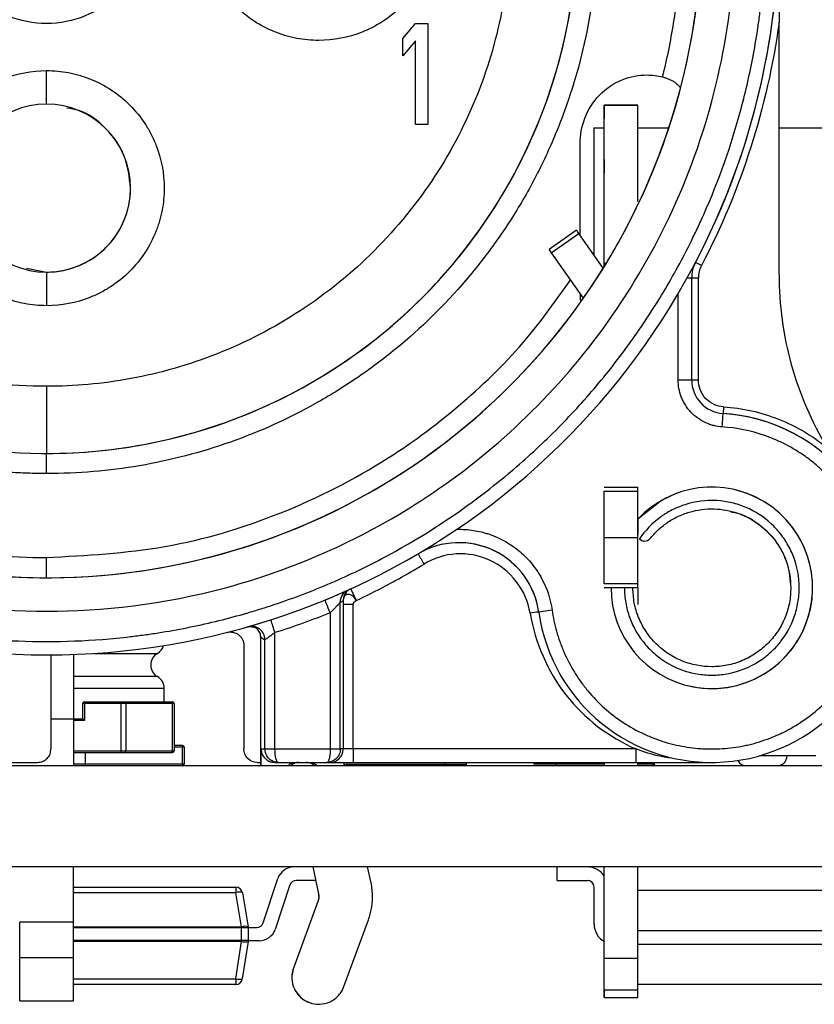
# Model space of a CAD drawing. Header units: millimetres. Extents: x 0 to 138, y -6 to 29.
# Tile 9 of 15: x 58 to 70, y -4 to 11. Entities that reach past the tile are written whole.
import ezdxf

# ---------------------------------------------------------------- set-up
doc = ezdxf.new("R2010")
doc.units = ezdxf.units.MM

msp = doc.modelspace()

# ---------------------------------------------------------------- linework, layer by layer
at = {"color": 7, "linetype": 'Continuous', "lineweight": 25}
for p, q in [((58.386, 11.095), (58.386, 11.095)), ((64.05, 10.827), (64.238, 11.05)), ((64.238, 11.05), (64.425, 11.05)), ((64.425, 11.05), (64.425, 9.55)), ((69.65, 7.315), (69.65, 11.07)), ((64.05, 10.571), (64.05, 10.827)), ((64.238, 10.795), (64.05, 10.571)), ((64.238, 9.55), (64.238, 10.795)), ((67.55, 9.837), (67.05, 9.837)), ((67.05, 7.434), (67.05, 9.833)), ((67.05, 9.833), (67.55, 9.833)), ((67.55, 8.399), (67.55, 9.833)), ((64.425, 9.55), (64.238, 9.55)), ((66.895, 9.5), (66.895, 7.606)), ((66.895, 9.5), (67.05, 9.5)), ((66.895, 9.5), (66.895, 7.606)), ((67.55, 9.5), (67.998, 9.5)), ((69.65, 9.5), (70.85, 9.5)), ((66.69, 7.898), (66.69, 9.265)), ((60, 8.6), (60, 8.6)), ((66.637, 7.974), (66.228, 7.687)), ((66.261, 7.639), (66.671, 7.926)), ((67.034, 7.408), (66.671, 7.926)), ((66.261, 7.639), (66.737, 6.96)), ((67.05, 7.481), (67.079, 7.481)), ((67.079, 7.481), (67.085, 7.491)), ((68.496, 7.449), (68.407, 7.495)), ((58.451, 7.409), (58.75, 7.35)), ((68.282, 7.263), (68.45, 7.263)), ((68.35, 5.744), (68.35, 7.263)), ((68.45, 5.744), (68.45, 7.263)), ((68.15, 5.744), (68.15, 7.032)), ((68.15, 5.744), (68.45, 5.744)), ((68.824, 5.344), (68.818, 5.245)), ((69.281, 5.172), (69.281, 5.172)), ((67.05, 4.15), (67.55, 4.15)), ((67.55, 2.709), (67.55, 4.15)), ((67.05, 2.709), (67.05, 4.091)), ((67.05, 4.091), (67.55, 4.091)), ((67.05, 3.4), (67.55, 3.4)), ((67.55, 2.709), (67.05, 2.709)), ((67.55, 2.65), (67.05, 2.65)), ((69.825, 2.65), (69.825, 2.65)), ((70.15, 2.65), (70.15, 2.65)), ((63.232, 2.606), (63.24, 2.614)), ((63.247, 2.621), (63.247, 2.621)), ((63.121, 0.25), (63.121, 2.432)), ((63.165, 2.406), (63.165, 0.25)), ((63.315, 0.25), (63.315, 2.406)), ((66.273, 2.316), (66.075, 2.289)), ((61.935, 1.925), (61.935, 0)), ((62.149, 0.25), (62.149, 1.982)), ((61.685, 1.792), (61.685, 0.25)), ((61.999, 0.25), (61.999, 1.877)), ((58.815, 1.65), (58.815, 0.25)), ((59.15, 1.657), (59.15, 0)), ((59.461, 1.673), (60.4, 1.673)), ((60.4, 1.327), (59.15, 1.327)), ((59.15, 1.154), (60.5, 1.154)), ((60.5, 0.95), (60.5, 1.154)), ((59.287, 0.925), (59.287, 0.7)), ((60.65, 0.925), (59.287, 0.925)), ((59.312, 0.95), (59.312, 0.675)), ((59.312, 0.95), (59.859, 0.95)), ((59.859, 0.2), (59.859, 0.95)), ((59.912, 0.95), (60.62, 0.95)), ((59.929, 0.925), (59.929, 0.225)), ((60.621, 0.925), (60.621, 0.225)), ((60.65, 0.925), (60.65, 0.225)), ((58.815, 0.7), (59.15, 0.7)), ((59.15, 0.7), (59.287, 0.7)), ((59.312, 0.675), (59.15, 0.675)), ((60.775, 0.3), (60.65, 0.3)), ((60.775, 0), (60.775, 0.3)), ((59.15, 0.225), (60.65, 0.225)), ((59.15, 0.2), (59.859, 0.2)), ((59.325, 0.2), (59.325, 0)), ((59.912, 0.2), (60.618, 0.2)), ((60.8, 0.275), (60.65, 0.275)), ((60.8, 0.275), (60.8, 0.025)), ((61.942, 0), (61.942, 0.25)), ((61.999, 0.25), (62.149, 0.25)), ((62.149, 0.25), (62.971, 0.25)), ((67.523, 0.25), (63.165, 0.25)), ((70.2, 0.15), (69.364, 0.15)), ((138, 0), (-0.05, 0)), ((57.749, 0.05), (58.615, 0.05)), ((60.8, 0.025), (59.146, 0.025)), ((61.885, 0.05), (61.935, 0.05)), ((62.146, 0.05), (62.965, 0.05)), ((63.178, 0), (63.178, 0.05)), ((63.185, 0), (63.185, 0.05)), ((63.2, 0.025), (65, 0.025)), ((63.206, 0), (63.204, 0.008)), ((63.225, 0.025), (63.225, 0)), ((63.315, 0.05), (67.523, 0.05)), ((64.675, 0.05), (64.675, 0)), ((65, 0.025), (65, 0.05)), ((66, 0.05), (66, 0.025)), ((67.05, 0.025), (66, 0.025)), ((66.325, 0.05), (66.325, 0)), ((67.05, 0.05), (67.05, 0)), ((67.55, 0), (67.55, 0.05)), ((67.8, 0.025), (67.55, 0.025)), ((67.775, 0), (67.775, 0.025)), ((68.019, 0.128), (68.019, 0.128)), ((138, -1.506), (-0.05, -1.506)), ((59.15, -2.327), (59.15, -1.506)), ((62.71, -1.506), (62.796, -1.908)), ((63.578, -1.741), (63.528, -1.506)), ((66.348, -1.706), (66.348, -1.506)), ((67.05, -3.335), (67.05, -1.506)), ((67.55, -3.335), (67.55, -1.506)), ((61.973, -2.338), (62.193, -1.677)), ((62.752, -1.706), (62.466, -1.706)), ((66.348, -1.706), (66.798, -1.706)), ((59.15, -1.806), (61.565, -1.806)), ((61.565, -1.89), (59.15, -1.89)), ((61.565, -1.806), (61.565, -1.89)), ((61.65, -2.398), (61.565, -1.89)), ((61.664, -1.89), (61.749, -2.398)), ((62.371, -1.774), (62.151, -2.435)), ((66.898, -2.356), (66.898, -1.806)), ((71.085, -1.856), (67.55, -1.856)), ((62.788, -2.019), (62.424, -3.013)), ((59.15, -2.327), (58.35, -2.327)), ((63.176, -3.287), (63.539, -2.293)), ((59.15, -2.398), (61.65, -2.398)), ((61.75, -2.414), (59.15, -2.414)), ((61.65, -2.614), (61.65, -2.398)), ((61.75, -2.414), (61.75, -2.406)), ((61.75, -2.406), (61.878, -2.406)), ((61.75, -2.414), (61.75, -2.606)), ((71.298, -2.456), (67.55, -2.456)), ((58.35, -3.5), (58.35, -2.632)), ((59.15, -2.598), (61.75, -2.598)), ((61.65, -2.614), (59.15, -2.614)), ((61.564, -3.171), (61.65, -2.614)), ((61.749, -2.614), (61.663, -3.171)), ((61.914, -2.606), (61.75, -2.606)), ((67.55, -2.656), (71.298, -2.656)), ((58.35, -2.852), (59.15, -2.852)), ((59.15, -3.5), (59.15, -2.852)), ((67.05, -2.865), (67.55, -2.865)), ((59.15, -3.171), (61.564, -3.171)), ((61.564, -3.171), (61.564, -3.256)), ((61.564, -3.256), (59.15, -3.256)), ((67.05, -3.335), (67.55, -3.335)), ((70.842, -3.256), (67.55, -3.256)), ((58.35, -3.5), (59.15, -3.5)), ((67.05, -3.45), (67.55, -3.45)), ((62.703, -3.538), (62.703, -3.538))]:
    msp.add_line(p, q, dxfattribs=at)
at = {"color": 7, "linetype": 'Continuous', "lineweight": 25, "flags": 128}
for points in [[(58.75, 9.85), (58.75, 9.86), (58.75, 9.888), (58.75, 9.934), (58.75, 9.996), (58.75, 10.072), (58.75, 10.159), (58.75, 10.252), (58.75, 10.35)], [(67.05, 9.833), (67.05, 9.837), (67.05, 9.831), (67.05, 9.816), (67.05, 9.791), (67.05, 9.76), (67.05, 9.722), (67.05, 9.681), (67.05, 9.637)], [(67.05, 9.026), (67.05, 8.992), (67.05, 8.958), (67.05, 8.927), (67.05, 8.899), (67.05, 8.874), (67.05, 8.854), (67.05, 8.839), (67.05, 8.83)], [(58.75, 7.35), (58.75, 7.34), (58.75, 7.312), (58.75, 7.266), (58.75, 7.204), (58.75, 7.128), (58.75, 7.041), (58.75, 6.948), (58.75, 6.85)], [(58.75, 5.65), (58.75, 5.455), (58.75, 5.267), (58.75, 5.094), (58.75, 4.943), (58.75, 4.819), (58.75, 4.726), (58.75, 4.669), (58.75, 4.65)], [(68.805, 5.045), (68.807, 5.084), (68.81, 5.121), (68.812, 5.156), (68.814, 5.186), (68.816, 5.211), (68.817, 5.229), (68.817, 5.241), (68.818, 5.245)], [(58.75, 4.35), (58.75, 4.408), (58.75, 4.465), (58.75, 4.517), (58.75, 4.562), (58.75, 4.599), (58.75, 4.627), (58.75, 4.644), (58.75, 4.65)], [(68.129, 4.057), (67.9, 3.949), (67.55, 3.67)], [(58.75, 2.8), (58.75, 2.806), (58.75, 2.823), (58.75, 2.851), (58.75, 2.888), (58.75, 2.933), (58.75, 2.985), (58.75, 3.041), (58.75, 3.1)], [(62.971, 2.279), (62.971, 1.143), (62.971, 0.25)], [(61.942, 0.25), (61.974, 0.25), (61.999, 0.25)], [(63.165, 0.25), (63.14, 0.25), (63.121, 0.25)], [(63.315, 0.25), (63.315, 0.211), (63.315, 0.173), (63.315, 0.139), (63.315, 0.109), (63.315, 0.084), (63.315, 0.065), (63.315, 0.054), (63.315, 0.05)], [(67.523, 0.05), (67.523, 0.054), (67.523, 0.065), (67.523, 0.084), (67.523, 0.109), (67.523, 0.139), (67.523, 0.173), (67.523, 0.211), (67.523, 0.25)], [(67.05, -3.335), (67.05, -3.382), (67.05, -3.419), (67.05, -3.442), (67.05, -3.45), (67.05, -3.442), (67.05, -3.419), (67.05, -3.382), (67.05, -3.335)]]:
    msp.add_lwpolyline(points, dxfattribs=at)
at = {"color": 7, "linetype": 'Continuous', "lineweight": 25}
for centre, radius, start, end in [((58.75, 12.55), 10.9, 120, 60), ((58.75, 12.55), 9.75, 120, 60), ((58.75, 12.55), 9.75, 120, 324.6335), ((58.75, 12.55), 9.75, 345.3431, 60), ((58.75, 12.55), 7.9, 140.4477, 78.5311), ((58.75, 12.55), 10.9, 332.3705, 0), ((58.75, 8.6), 1.25, 0, 270), ((58.75, 8.6), 1.25, 270, 0), ((58.75, 12.55), 9.75, 329.0226, 331.8582), ((68.85, 7.263), 0.5, 152.3705, 180), ((68.85, 7.263), 0.5, 152.3705, 180), ((68.85, 5.744), 0.5, 180, 266.3009), ((68.85, 5.744), 0.5, 180, 266.3009), ((68.65, 2.65), 2.6, 187.9908, 86.3009), ((68.65, 2.65), 2.6, 37.8636, 86.3009), ((68.65, 2.65), 1.5, 180, 137.1666), ((68.65, 2.65), 1.5, 255.9638, 75.9638), ((64.887, 2.122), 1.2, 7.9908, 120.4763), ((66.732, 4.497), 2.796, 208.665, 212.2874), ((63.104, 2.372), 0.212, 56.4195, 64.4575), ((66.182, 1.062), 1.231, 94.9662, 101.0155), ((61.799, 1.877), 0.2, 359.9973, 105.9392), ((47.109, -2.75), 15.767, 17.4634, 18.1944), ((60.3, 1.846), 0.2, 300, 343.6451), ((60.5, 1.5), 0.2, 120, 240), ((60.3, 1.154), 0.2, 0, 60), ((59.312, 0.925), 0.025, 90, 180), ((59.907, 0.928), 0.0223, 351.9505, 78.5783), ((60.599, 0.928), 0.0223, 351.9505, 78.5783), ((60.625, 0.925), 0.025, 0, 90), ((60.775, 0.275), 0.025, 0, 90), ((59.907, 0.222), 0.0223, 281.4217, 8.0495), ((60.599, 0.222), 0.0223, 281.4217, 8.0495), ((60.625, 0.225), 0.025, 270, 360), ((62.965, 0.25), 0.2, 270.0073, 0.0044), ((69.62, 0.15), 0.15, 270, 0), ((60.775, 0.025), 0.025, 270, 360), ((63.225, 0.025), 0.025, 209.3308, 270), ((63.225, 0.025), 0.025, 209.634, 270), ((64.975, 0.025), 0.025, 270, 0), ((67.775, 0.025), 0.025, 270, 360), ((69.17, 0.15), 0.15, 208.2119, 270), ((62.43, -1.756), 0.25, 90, 161.5651), ((62.43, -1.756), 0.25, 90, 161.5651), ((66.798, -1.806), 0.3, 32.715, 90), ((66.798, -1.806), 0.3, 32.715, 90), ((62.466, -1.806), 0.1, 90, 161.5651), ((66.798, -1.806), 0.1, 0, 90), ((61.565, -1.906), 0.1, 9.4623, 90), ((61.565, -1.906), 0.1, 9.4623, 90), ((61.615, -2.044), 0.163, 72.3317, 107.6683), ((61.878, -2.306), 0.1, 270, 341.5651), ((61.878, -2.306), 0.1, 270, 341.5651), ((61.699, -2.553), 0.163, 72.3317, 107.6683), ((61.65, -2.414), 0.1, 360, 9.4623), ((61.65, -2.414), 0.1, 360, 9.4623), ((61.914, -2.356), 0.25, 270, 341.5651), ((67.198, -2.356), 0.3, 180, 240.5302), ((61.7, -2.447), 0.174, 253.5119, 286.4881), ((61.65, -2.598), 0.1, 351.2538, 360), ((61.65, -2.598), 0.1, 351.2538, 360), ((61.614, -3.004), 0.174, 253.5119, 286.4881), ((61.564, -3.156), 0.1, 270, 351.2538)]:
    msp.add_arc(centre, radius, start, end, dxfattribs=at)
for points, knots in [([(53.4, 21.816), (53.159, 21.677), (52.806, 21.455), (52.411, 21.172), (52.217, 21.025), (52.135, 20.96), (52.08, 20.917), (52.054, 20.896), (51.8, 20.691), (51.474, 20.405), (51.115, 20.049), (50.965, 19.891), (50.866, 19.785), (50.819, 19.733), (50.57, 19.455), (50.287, 19.11), (50.026, 18.748), (49.857, 18.503), (49.776, 18.38), (49.373, 17.74), (49.096, 17.204), (48.749, 16.365), (48.593, 15.94), (48.465, 15.506), (48.386, 15.215), (48.349, 15.066), (48.25, 14.63), (48.169, 14.191), (48.107, 13.674), (48.088, 13.451), (48.076, 13.303), (48.071, 13.226), (48.051, 12.864), (48.044, 12.43), (48.067, 11.924), (48.086, 11.672), (48.096, 11.563), (48.102, 11.491), (48.106, 11.454), (48.169, 10.865), (48.27, 10.319), (48.487, 9.512), (48.61, 9.114), (48.781, 8.658), (48.873, 8.433), (48.914, 8.337), (48.942, 8.273), (48.955, 8.242), (49.088, 7.944), (49.28, 7.555), (49.531, 7.116), (49.644, 6.93), (49.721, 6.807), (49.759, 6.748), (49.964, 6.436), (50.223, 6.073), (50.506, 5.728), (50.699, 5.501), (50.796, 5.391), (51.31, 4.836), (51.756, 4.429), (52.476, 3.877), (52.847, 3.617), (53.233, 3.381), (53.494, 3.229), (53.628, 3.154), (54.024, 2.946), (54.427, 2.754), (54.91, 2.561), (55.12, 2.484), (55.26, 2.435), (55.333, 2.41), (55.677, 2.297), (56.095, 2.178), (56.589, 2.069), (56.838, 2.022), (56.945, 2.003), (57.017, 1.991), (57.054, 1.985), (57.639, 1.893), (58.193, 1.85), (59.028, 1.85), (59.445, 1.866), (59.929, 1.914), (60.17, 1.944), (60.274, 1.959), (60.343, 1.969), (60.376, 1.974), (60.698, 2.025), (61.124, 2.109), (61.613, 2.238), (61.821, 2.3), (61.96, 2.343), (62.027, 2.364), (62.381, 2.481), (62.799, 2.638), (63.206, 2.821), (63.475, 2.949), (63.606, 3.014), (64.275, 3.367), (64.784, 3.693), (65.504, 4.245), (65.851, 4.536), (66.179, 4.848), (66.393, 5.06), (66.5, 5.171), (66.804, 5.499), (67.093, 5.839), (67.405, 6.255), (67.533, 6.438), (67.617, 6.561), (67.66, 6.625), (67.859, 6.928), (68.082, 7.301), (68.315, 7.75), (68.425, 7.978), (68.47, 8.077), (68.5, 8.143), (68.516, 8.178), (68.756, 8.718), (68.941, 9.243), (69.157, 10.05), (69.25, 10.456), (69.329, 10.936), (69.362, 11.177), (69.374, 11.281), (69.383, 11.35), (69.386, 11.383), (69.421, 11.707), (69.449, 12.141), (69.451, 12.647), (69.446, 12.864), (69.44, 13.009), (69.437, 13.079), (69.416, 13.451), (69.372, 13.896), (69.301, 14.336), (69.247, 14.629), (69.218, 14.773), (69.05, 15.51), (68.867, 16.086), (68.52, 16.924), (68.329, 17.335), (68.113, 17.732), (67.963, 17.994), (67.884, 18.126), (67.645, 18.504), (67.392, 18.872), (67.07, 19.281), (66.927, 19.452), (66.83, 19.565), (66.779, 19.623), (66.538, 19.893), (66.236, 20.205), (65.862, 20.547), (65.67, 20.712), (65.586, 20.781), (65.53, 20.828), (65.501, 20.851), (65.041, 21.223), (64.583, 21.538), (64.1, 21.816)], [0, 0, 0, 0, 0.015625, 0.023437, 0.027344, 0.029297, 0.029297, 0.03125, 0.03125, 0.046875, 0.054687, 0.058594, 0.058594, 0.0625, 0.0625, 0.078125, 0.085937, 0.085937, 0.09375, 0.09375, 0.125, 0.125, 0.140625, 0.148437, 0.148437, 0.15625, 0.15625, 0.171875, 0.179687, 0.183594, 0.183594, 0.1875, 0.1875, 0.203125, 0.210937, 0.214844, 0.216797, 0.216797, 0.21875, 0.21875, 0.25, 0.25, 0.265625, 0.273437, 0.277344, 0.279297, 0.279297, 0.28125, 0.28125, 0.296875, 0.304687, 0.308594, 0.308594, 0.3125, 0.3125, 0.328125, 0.335937, 0.335937, 0.34375, 0.34375, 0.375, 0.375, 0.390625, 0.398437, 0.398437, 0.40625, 0.40625, 0.421875, 0.429687, 0.433594, 0.433594, 0.4375, 0.4375, 0.453125, 0.460937, 0.464844, 0.466797, 0.466797, 0.46875, 0.46875, 0.5, 0.5, 0.515625, 0.523437, 0.527344, 0.529297, 0.529297, 0.53125, 0.53125, 0.546875, 0.554687, 0.558594, 0.558594, 0.5625, 0.5625, 0.578125, 0.585937, 0.585937, 0.59375, 0.59375, 0.625, 0.625, 0.640625, 0.648437, 0.648437, 0.65625, 0.65625, 0.671875, 0.679687, 0.683594, 0.683594, 0.6875, 0.6875, 0.703125, 0.710937, 0.714844, 0.716797, 0.716797, 0.71875, 0.71875, 0.75, 0.75, 0.765625, 0.773437, 0.777344, 0.779297, 0.779297, 0.78125, 0.78125, 0.796875, 0.804687, 0.808594, 0.808594, 0.8125, 0.8125, 0.828125, 0.835937, 0.835937, 0.84375, 0.84375, 0.875, 0.875, 0.890625, 0.898437, 0.898437, 0.90625, 0.90625, 0.921875, 0.929687, 0.933594, 0.933594, 0.9375, 0.9375, 0.953125, 0.960937, 0.964844, 0.966797, 0.966797, 0.96875, 0.96875, 1, 1, 1, 1]), ([(53.625, 21.427), (52.91, 21.014), (52.176, 20.476), (51.135, 19.429), (50.798, 19.04), (50.168, 18.18), (49.875, 17.709), (49.356, 16.691), (49.131, 16.143), (48.775, 14.986), (48.644, 14.377), (48.496, 13.121), (48.48, 12.475), (48.571, 11.18), (48.68, 10.53), (49.019, 9.264), (49.25, 8.647), (49.818, 7.48), (50.156, 6.928), (50.912, 5.915), (51.33, 5.453), (52.217, 4.629), (52.685, 4.267), (53.643, 3.644), (54.133, 3.383), (55.108, 2.954), (55.594, 2.785), (57.02, 2.399), (57.925, 2.3), (59.575, 2.3), (60.48, 2.399), (61.906, 2.785), (62.392, 2.954), (63.367, 3.383), (63.857, 3.644), (64.815, 4.267), (65.283, 4.629), (66.17, 5.453), (66.588, 5.915), (67.344, 6.928), (67.682, 7.48), (68.25, 8.647), (68.481, 9.264), (68.82, 10.53), (68.929, 11.18), (69.02, 12.475), (69.004, 13.121), (68.856, 14.377), (68.725, 14.986), (68.369, 16.143), (68.144, 16.691), (67.625, 17.709), (67.332, 18.18), (66.702, 19.04), (66.365, 19.429), (65.324, 20.476), (64.59, 21.014), (63.875, 21.427)], [0, 0, 0, 0, 0.0625, 0.0625, 0.09375, 0.09375, 0.125, 0.125, 0.15625, 0.15625, 0.1875, 0.1875, 0.21875, 0.21875, 0.25, 0.25, 0.28125, 0.28125, 0.3125, 0.3125, 0.34375, 0.34375, 0.375, 0.375, 0.40625, 0.40625, 0.4375, 0.4375, 0.5, 0.5, 0.5625, 0.5625, 0.59375, 0.59375, 0.625, 0.625, 0.65625, 0.65625, 0.6875, 0.6875, 0.71875, 0.71875, 0.75, 0.75, 0.78125, 0.78125, 0.8125, 0.8125, 0.84375, 0.84375, 0.875, 0.875, 0.90625, 0.90625, 0.9375, 0.9375, 1, 1, 1, 1]), ([(55.589, 21.456), (55.084, 21.276), (54.477, 21.001), (53.902, 20.663), (53.731, 20.557), (53.676, 20.522), (53.558, 20.446), (53.265, 20.252), (52.761, 19.876), (52.344, 19.503), (52.043, 19.209), (51.946, 19.11), (51.75, 18.9), (51.274, 18.367), (50.862, 17.786), (50.431, 17.042), (50.301, 16.792), (50.062, 16.28), (49.901, 15.889), (49.767, 15.487), (49.683, 15.216), (49.644, 15.079), (49.54, 14.684), (49.425, 14.153), (49.339, 13.479), (49.313, 13.071), (49.305, 12.866), (49.303, 12.802), (49.3, 12.67), (49.295, 12.077), (49.345, 11.488), (49.478, 10.707), (49.536, 10.432), (49.675, 9.898), (49.797, 9.502), (49.945, 9.115), (50.049, 8.859), (50.104, 8.734), (50.282, 8.345), (50.543, 7.839), (50.848, 7.359), (51.175, 6.893), (51.35, 6.666), (51.901, 6.013), (52.306, 5.614), (53.187, 4.89), (53.639, 4.582), (54.36, 4.177), (54.607, 4.052), (54.924, 3.909), (54.983, 3.883), (55.104, 3.831), (55.287, 3.756), (55.717, 3.593), (56.22, 3.438), (56.668, 3.331), (56.862, 3.29), (56.992, 3.265), (57.061, 3.252), (57.665, 3.147), (58.205, 3.1), (58.75, 3.1)], [0, 0, 0, 0, 0.0625, 0.078125, 0.078125, 0.085938, 0.085938, 0.09375, 0.125, 0.15625, 0.15625, 0.171875, 0.171875, 0.1875, 0.25, 0.25, 0.28125, 0.28125, 0.3125, 0.328125, 0.328125, 0.34375, 0.34375, 0.375, 0.40625, 0.421875, 0.421875, 0.429688, 0.429688, 0.4375, 0.5, 0.5, 0.53125, 0.53125, 0.5625, 0.578125, 0.578125, 0.59375, 0.59375, 0.625, 0.65625, 0.65625, 0.6875, 0.6875, 0.75, 0.75, 0.8125, 0.8125, 0.84375, 0.84375, 0.851563, 0.851563, 0.859375, 0.875, 0.90625, 0.921875, 0.929688, 0.929688, 0.9375, 0.9375, 1, 1, 1, 1]), ([(67.917, 10.256), (67.984, 10.522), (68.066, 10.923), (68.131, 11.395), (68.156, 11.633), (68.165, 11.735), (68.171, 11.803), (68.173, 11.836), (68.196, 12.159), (68.208, 12.589), (68.186, 13.091), (68.17, 13.306), (68.157, 13.45), (68.151, 13.519), (68.109, 13.89), (68.039, 14.33), (67.938, 14.765), (67.864, 15.053), (67.824, 15.194), (67.599, 15.921), (67.365, 16.48), (66.934, 17.284), (66.7, 17.674), (66.395, 18.108), (66.258, 18.29), (66.164, 18.41), (66.116, 18.47), (65.88, 18.759), (65.582, 19.091), (65.207, 19.453), (65.013, 19.627), (64.929, 19.7), (64.872, 19.749), (64.842, 19.774), (64.594, 19.982), (64.251, 20.243), (63.832, 20.52), (63.617, 20.651), (63.524, 20.705), (63.462, 20.742), (63.429, 20.76), (62.923, 21.046), (62.427, 21.273), (61.911, 21.456)], [0, 0, 0, 0, 0.0625, 0.09375, 0.109375, 0.117187, 0.117187, 0.125, 0.125, 0.1875, 0.21875, 0.234375, 0.234375, 0.25, 0.25, 0.3125, 0.34375, 0.34375, 0.375, 0.375, 0.5, 0.5, 0.5625, 0.59375, 0.609375, 0.609375, 0.625, 0.625, 0.6875, 0.71875, 0.734375, 0.742187, 0.742187, 0.75, 0.75, 0.8125, 0.84375, 0.859375, 0.867187, 0.867187, 0.875, 0.875, 1, 1, 1, 1]), ([(61.609, 20.235), (62.048, 20.072), (62.678, 19.775), (63.362, 19.338), (63.644, 19.131), (63.829, 18.988), (63.927, 18.91), (64.398, 18.516), (64.742, 18.171), (65.365, 17.42), (65.647, 17.012), (66.13, 16.16), (66.381, 15.606), (66.569, 15.023), (66.64, 14.787), (66.673, 14.667), (66.759, 14.327), (66.901, 13.644), (66.954, 12.951), (66.948, 12.252), (66.936, 12.017), (66.893, 11.554), (66.799, 10.864), (66.618, 10.192), (66.418, 9.642), (66.373, 9.525), (66.279, 9.298), (66.131, 8.962), (65.849, 8.422), (65.585, 8.012), (65.301, 7.612), (65.149, 7.417), (64.671, 6.856), (64.149, 6.344), (63.561, 5.905), (63.256, 5.698), (63.152, 5.631), (62.953, 5.508), (62.451, 5.213), (61.924, 4.974), (61.048, 4.665), (60.592, 4.546), (59.677, 4.389), (59.216, 4.35), (58.75, 4.35)], [0, 0, 0, 0, 0.0625, 0.09375, 0.109375, 0.109375, 0.125, 0.125, 0.1875, 0.1875, 0.25, 0.25, 0.3125, 0.328125, 0.328125, 0.34375, 0.34375, 0.375, 0.4375, 0.4375, 0.46875, 0.46875, 0.5, 0.5625, 0.5625, 0.578125, 0.578125, 0.59375, 0.625, 0.65625, 0.65625, 0.6875, 0.6875, 0.75, 0.78125, 0.78125, 0.796875, 0.796875, 0.8125, 0.875, 0.875, 0.9375, 0.9375, 1, 1, 1, 1]), ([(58.75, 19.45), (59.157, 19.45), (59.578, 19.414), (60.433, 19.256), (60.865, 19.134), (61.715, 18.797), (62.131, 18.583), (62.92, 18.067), (63.292, 17.766), (63.966, 17.092), (64.267, 16.72), (64.783, 15.931), (64.997, 15.515), (65.334, 14.665), (65.456, 14.233), (65.614, 13.378), (65.65, 12.957), (65.65, 12.143), (65.614, 11.722), (65.456, 10.867), (65.334, 10.435), (64.997, 9.585), (64.783, 9.169), (64.267, 8.38), (63.966, 8.008), (63.292, 7.334), (62.92, 7.033), (62.131, 6.517), (61.715, 6.303), (60.865, 5.966), (60.433, 5.844), (59.578, 5.686), (59.157, 5.65), (58.75, 5.65)], [0, 0, 0, 0, 0.0625, 0.0625, 0.125, 0.125, 0.1875, 0.1875, 0.25, 0.25, 0.3125, 0.3125, 0.375, 0.375, 0.4375, 0.4375, 0.5, 0.5, 0.5625, 0.5625, 0.625, 0.625, 0.6875, 0.6875, 0.75, 0.75, 0.8125, 0.8125, 0.875, 0.875, 0.9375, 0.9375, 1, 1, 1, 1]), ([(58.75, 4.35), (58.656, 4.35), (58.561, 4.352), (58.419, 4.357), (58.373, 4.359), (58.274, 4.364), (58.025, 4.379), (57.384, 4.447), (56.806, 4.573), (56.047, 4.798), (55.671, 4.94), (54.951, 5.272), (54.432, 5.558), (53.866, 5.957), (53.632, 6.142), (53.478, 6.269), (53.406, 6.33), (53.051, 6.642), (52.522, 7.176), (52.071, 7.778), (51.659, 8.415), (51.476, 8.745), (51.159, 9.424), (50.991, 9.862), (50.859, 10.317), (50.81, 10.5), (50.785, 10.599), (50.717, 10.889), (50.603, 11.473), (50.554, 12.062), (50.546, 12.854), (50.571, 13.256), (50.676, 14.041), (50.798, 14.62), (51.013, 15.279), (51.121, 15.558), (51.178, 15.697), (51.195, 15.739), (51.233, 15.826), (51.555, 16.562), (51.979, 17.237), (52.467, 17.819)], [0, 0, 0, 0, 0.015625, 0.015625, 0.023437, 0.023437, 0.03125, 0.0625, 0.125, 0.125, 0.1875, 0.1875, 0.25, 0.28125, 0.296875, 0.296875, 0.3125, 0.3125, 0.375, 0.4375, 0.4375, 0.5, 0.5, 0.5625, 0.578125, 0.578125, 0.59375, 0.59375, 0.625, 0.6875, 0.6875, 0.75, 0.75, 0.8125, 0.84375, 0.859375, 0.859375, 0.867187, 0.867187, 0.875, 1, 1, 1, 1]), ([(58.75, 5.65), (58.219, 5.65), (57.645, 5.711), (56.454, 6.014), (55.838, 6.257), (54.647, 6.959), (54.075, 7.421), (53.085, 8.541), (52.669, 9.2), (52.081, 10.619), (51.909, 11.379), (51.817, 12.871), (51.896, 13.602), (52.241, 14.941), (52.505, 15.548), (53.133, 16.604), (53.495, 17.053), (53.871, 17.429)], [0, 0, 0, 0, 0.125, 0.125, 0.25, 0.25, 0.375, 0.375, 0.5, 0.5, 0.625, 0.625, 0.75, 0.75, 0.875, 0.875, 1, 1, 1, 1]), ([(60.25, 12.55), (60.25, 12.354), (60.211, 12.157), (60.061, 11.795), (59.95, 11.628), (59.672, 11.35), (59.505, 11.239), (59.143, 11.089), (58.946, 11.05), (58.554, 11.05), (58.357, 11.089), (57.995, 11.239), (57.828, 11.35), (57.551, 11.628), (57.439, 11.795), (57.289, 12.157), (57.25, 12.354), (57.25, 12.55)], [0, 0, 0, 0, 0.125, 0.125, 0.25, 0.25, 0.375, 0.375, 0.5, 0.5, 0.625, 0.625, 0.75, 0.75, 0.875, 0.875, 1, 1, 1, 1]), ([(58.75, 4.65), (59.784, 4.65), (60.818, 4.856), (62.729, 5.647), (63.605, 6.233), (65.067, 7.695), (65.653, 8.571), (66.444, 10.482), (66.65, 11.516), (66.65, 12.55)], [0, 0, 0, 0, 0.25, 0.25, 0.5, 0.5, 0.75, 0.75, 1, 1, 1, 1]), ([(64.55, 12.55), (64.55, 12.439), (64.535, 12.275), (64.49, 12.089), (64.465, 12.01), (64.447, 11.958), (64.438, 11.934), (64.338, 11.681), (64.208, 11.483), (63.952, 11.227), (63.814, 11.115), (63.635, 11.01), (63.555, 10.971), (63.5, 10.946), (63.47, 10.933), (63.238, 10.841), (63.022, 10.8), (62.689, 10.8), (62.525, 10.815), (62.339, 10.86), (62.26, 10.885), (62.208, 10.903), (62.184, 10.912), (61.931, 11.012), (61.733, 11.142), (61.477, 11.398), (61.365, 11.536), (61.26, 11.715), (61.221, 11.795), (61.196, 11.85), (61.183, 11.88), (61.091, 12.113), (61.05, 12.327), (61.05, 12.55)], [0, 0, 0, 0, 0.0625, 0.09375, 0.109375, 0.109375, 0.125, 0.125, 0.25, 0.25, 0.3125, 0.34375, 0.359375, 0.359375, 0.375, 0.375, 0.5, 0.5, 0.5625, 0.59375, 0.609375, 0.609375, 0.625, 0.625, 0.75, 0.75, 0.8125, 0.84375, 0.859375, 0.859375, 0.875, 0.875, 1, 1, 1, 1]), ([(69.65, 12.55), (69.65, 12.41), (69.65, 12.173), (69.65, 11.795), (69.65, 11.441), (69.65, 11.185), (69.65, 11.07)], [0, 0, 0, 0, 0.2834054, 0.4828411, 0.7672215, 1, 1, 1, 1]), ([(69.65, 11.07), (69.564, 10.437), (69.424, 9.817), (69.036, 8.601), (68.792, 8.014), (68.496, 7.449)], [0, 0, 0, 0, 0.5, 0.5, 1, 1, 1, 1]), ([(58.75, 6.85), (58.639, 6.85), (58.475, 6.865), (58.289, 6.91), (58.21, 6.935), (58.158, 6.953), (58.134, 6.962), (57.881, 7.062), (57.683, 7.192), (57.427, 7.448), (57.315, 7.586), (57.21, 7.765), (57.171, 7.845), (57.146, 7.9), (57.133, 7.93), (57.041, 8.162), (57, 8.378), (57, 8.711), (57.015, 8.875), (57.06, 9.061), (57.085, 9.14), (57.103, 9.192), (57.112, 9.216), (57.212, 9.469), (57.342, 9.667), (57.598, 9.923), (57.736, 10.035), (57.915, 10.14), (57.995, 10.179), (58.05, 10.204), (58.08, 10.217), (58.313, 10.309), (58.527, 10.35), (58.75, 10.35)], [0, 0, 0, 0, 0.0625, 0.09375, 0.109375, 0.109375, 0.125, 0.125, 0.25, 0.25, 0.3125, 0.34375, 0.359375, 0.359375, 0.375, 0.375, 0.5, 0.5, 0.5625, 0.59375, 0.609375, 0.609375, 0.625, 0.625, 0.75, 0.75, 0.8125, 0.84375, 0.859375, 0.859375, 0.875, 0.875, 1, 1, 1, 1]), ([(58.75, 10.35), (58.861, 10.35), (59.025, 10.335), (59.211, 10.29), (59.29, 10.265), (59.342, 10.247), (59.366, 10.238), (59.619, 10.138), (59.817, 10.008), (60.073, 9.752), (60.185, 9.614), (60.29, 9.435), (60.329, 9.355), (60.354, 9.3), (60.367, 9.27), (60.459, 9.038), (60.5, 8.822), (60.5, 8.489), (60.485, 8.325), (60.44, 8.139), (60.415, 8.06), (60.397, 8.008), (60.388, 7.984), (60.288, 7.731), (60.158, 7.533), (59.902, 7.277), (59.764, 7.165), (59.585, 7.06), (59.505, 7.021), (59.45, 6.996), (59.42, 6.983), (59.187, 6.891), (58.973, 6.85), (58.75, 6.85)], [0, 0, 0, 0, 0.0625, 0.09375, 0.109375, 0.109375, 0.125, 0.125, 0.25, 0.25, 0.3125, 0.34375, 0.359375, 0.359375, 0.375, 0.375, 0.5, 0.5, 0.5625, 0.59375, 0.609375, 0.609375, 0.625, 0.625, 0.75, 0.75, 0.8125, 0.84375, 0.859375, 0.859375, 0.875, 0.875, 1, 1, 1, 1]), ([(66.69, 9.265), (66.69, 9.386), (66.712, 9.516), (66.808, 9.767), (66.884, 9.887), (67.077, 10.086), (67.195, 10.164), (67.439, 10.263), (67.565, 10.285), (67.683, 10.285)], [0, 0, 0, 0, 0.25, 0.25, 0.5, 0.5, 0.75, 0.75, 1, 1, 1, 1]), ([(67.917, 10.256), (67.933, 10.252), (67.965, 10.243), (68.012, 10.224), (68.058, 10.202), (68.109, 10.17), (68.134, 10.148), (68.15, 10.135)], [0, 0, 0, 0, 0.1518974, 0.3181379, 0.4984792, 0.6892525, 1, 1, 1, 1]), ([(68.183, 10.083), (68.183, 10.087), (68.183, 10.095), (68.172, 10.113), (68.157, 10.128), (68.15, 10.135)], [0, 0, 0, 0, 0.332658, 0.662223, 1, 1, 1, 1]), ([(60, 8.6), (59.981, 8.764), (59.944, 9.093), (59.653, 9.499), (59.332, 9.748), (59.11, 9.781), (59.049, 9.791)], [0, 0, 0, 0, 0.29626, 0.592519, 0.888779, 1, 1, 1, 1]), ([(58.75, 7.35), (58.789, 7.351), (58.868, 7.353), (58.985, 7.37), (59.099, 7.398), (59.254, 7.451), (59.441, 7.547), (59.64, 7.71), (59.802, 7.909), (59.905, 8.108), (59.964, 8.288), (59.995, 8.443), (59.998, 8.548), (60, 8.6)], [0, 0, 0, 0, 0.06032, 0.120094, 0.179862, 0.240164, 0.370116, 0.500033, 0.629965, 0.759903, 0.840203, 0.919806, 1, 1, 1, 1]), ([(66.671, 7.926), (66.664, 7.936), (66.649, 7.957), (66.639, 7.972), (66.639, 7.972), (66.639, 7.972)], [0, 0, 0, 0, 0.374924, 0.749849, 1, 1, 1, 1]), ([(66.261, 7.639), (66.256, 7.646), (66.247, 7.661), (66.236, 7.675), (66.228, 7.687), (66.227, 7.689), (66.235, 7.677), (66.252, 7.652), (66.278, 7.616), (66.309, 7.572), (66.331, 7.54), (66.343, 7.523)], [0, 0, 0, 0, 0.082631, 0.164983, 0.250235, 0.372326, 0.500114, 0.622204, 0.749984, 0.873572, 1, 1, 1, 1]), ([(67.05, 7.434), (67.057, 7.445), (67.07, 7.467), (67.076, 7.477), (67.079, 7.481)], [0, 0, 0, 0, 0.518656, 1, 1, 1, 1]), ([(58.75, 3.1), (59.341, 3.132), (60.53, 3.196), (62.255, 3.717), (63.743, 4.471), (64.953, 5.381), (65.868, 6.276), (66.337, 6.938), (66.546, 7.233)], [0, 0, 0, 0, 0.19281, 0.388308, 0.583951, 0.734999, 0.882035, 1, 1, 1, 1]), ([(69.65, 7.315), (69.65, 6.863), (69.712, 6.41), (69.954, 5.539), (70.135, 5.12), (70.368, 4.733)], [0, 0, 0, 0, 0.5, 0.5, 1, 1, 1, 1]), ([(66.701, 6.907), (66.7, 6.907), (66.699, 6.907), (66.698, 6.924), (66.696, 6.962), (66.695, 7.003), (66.694, 7.021)], [0, 0, 0, 0, 0.17097, 0.34056, 0.704638, 1, 1, 1, 1]), ([(68.805, 5.045), (68.762, 5.048), (68.7, 5.057), (68.639, 5.076), (68.599, 5.09), (68.581, 5.097), (68.476, 5.145), (68.402, 5.198), (68.308, 5.298), (68.266, 5.352), (68.233, 5.412), (68.213, 5.452), (68.203, 5.475), (68.165, 5.575), (68.15, 5.658), (68.15, 5.744)], [0, 0, 0, 0, 0.125, 0.1875, 0.1875, 0.25, 0.25, 0.5, 0.5, 0.625, 0.6875, 0.6875, 0.75, 0.75, 1, 1, 1, 1]), ([(68.824, 5.344), (68.779, 5.347), (68.73, 5.358), (68.638, 5.401), (68.594, 5.432), (68.522, 5.508), (68.494, 5.554), (68.458, 5.649), (68.45, 5.698), (68.45, 5.744)], [0, 0, 0, 0, 0.25, 0.25, 0.5, 0.5, 0.75, 0.75, 1, 1, 1, 1]), ([(68.824, 5.344), (69.107, 5.326), (69.381, 5.265), (69.908, 5.056), (70.15, 4.913), (70.368, 4.733)], [0, 0, 0, 0, 0.5, 0.5, 1, 1, 1, 1]), ([(66.273, 2.316), (66.288, 2.21), (66.321, 2.052), (66.378, 1.874), (66.406, 1.799), (66.426, 1.749), (66.435, 1.725), (66.492, 1.593), (66.571, 1.441), (66.666, 1.298), (66.733, 1.204), (66.768, 1.16), (66.882, 1.023), (66.963, 0.938), (67.139, 0.782), (67.234, 0.709), (67.43, 0.58), (67.582, 0.495), (67.769, 0.416), (67.851, 0.387), (67.907, 0.368), (67.936, 0.358), (68.069, 0.319), (68.229, 0.283), (68.42, 0.26), (68.503, 0.254), (68.558, 0.252), (68.587, 0.251), (68.719, 0.249), (68.876, 0.257), (69.058, 0.284), (69.135, 0.299), (69.187, 0.311), (69.211, 0.316), (69.348, 0.351), (69.508, 0.404), (69.662, 0.473), (69.763, 0.523), (69.811, 0.548), (70.066, 0.697), (70.249, 0.844), (70.49, 1.104), (70.6, 1.242), (70.694, 1.39), (70.753, 1.492), (70.782, 1.546), (70.856, 1.699), (70.92, 1.855), (70.974, 2.044), (70.992, 2.127), (71.004, 2.182), (71.01, 2.212), (71.032, 2.342), (71.049, 2.498), (71.051, 2.656), (71.048, 2.761), (71.045, 2.811), (71.03, 2.976), (71.004, 3.139), (70.954, 3.325), (70.929, 3.403), (70.911, 3.456), (70.902, 3.48), (70.85, 3.617), (70.801, 3.722), (70.687, 3.924), (70.624, 4.02), (70.479, 4.209), (70.361, 4.34), (70.229, 4.458), (70.139, 4.533), (70.09, 4.571), (69.949, 4.671), (69.803, 4.761), (69.621, 4.846), (69.542, 4.878), (69.488, 4.899), (69.459, 4.91), (69.23, 4.989), (69.02, 5.031), (68.805, 5.045)], [0, 0, 0, 0, 0.03125, 0.046875, 0.054687, 0.054687, 0.0625, 0.0625, 0.09375, 0.109375, 0.109375, 0.125, 0.125, 0.15625, 0.15625, 0.1875, 0.1875, 0.21875, 0.234375, 0.242187, 0.242187, 0.25, 0.25, 0.28125, 0.296875, 0.304687, 0.304687, 0.3125, 0.3125, 0.34375, 0.359375, 0.367187, 0.367187, 0.375, 0.375, 0.40625, 0.421875, 0.421875, 0.4375, 0.4375, 0.5, 0.5, 0.53125, 0.546875, 0.546875, 0.5625, 0.5625, 0.59375, 0.609375, 0.617187, 0.617187, 0.625, 0.625, 0.65625, 0.671875, 0.671875, 0.6875, 0.6875, 0.71875, 0.734375, 0.742187, 0.742187, 0.75, 0.75, 0.78125, 0.78125, 0.8125, 0.8125, 0.84375, 0.859375, 0.859375, 0.875, 0.875, 0.90625, 0.921875, 0.929687, 0.929687, 0.9375, 0.9375, 1, 1, 1, 1]), ([(67.35, 2.65), (67.35, 2.575), (67.36, 2.464), (67.383, 2.355), (67.402, 2.283), (67.413, 2.249), (67.48, 2.06), (67.56, 1.923), (67.717, 1.741), (67.803, 1.658), (67.915, 1.576), (67.966, 1.544), (68, 1.524), (68.019, 1.513), (68.168, 1.433), (68.309, 1.387), (68.532, 1.353), (68.643, 1.346), (68.754, 1.354), (68.828, 1.362), (68.863, 1.367), (69.06, 1.406), (69.208, 1.465), (69.411, 1.593), (69.506, 1.666), (69.603, 1.764), (69.642, 1.81), (69.668, 1.841), (69.681, 1.858), (69.782, 1.993), (69.849, 2.126), (69.915, 2.341), (69.939, 2.45), (69.948, 2.561), (69.95, 2.636), (69.95, 2.671), (69.941, 2.871), (69.905, 3.026), (69.808, 3.247), (69.75, 3.351), (69.667, 3.462), (69.628, 3.507), (69.601, 3.537), (69.586, 3.552), (69.467, 3.672), (69.346, 3.758), (69.142, 3.856), (69.038, 3.895), (68.93, 3.92), (68.856, 3.934), (68.822, 3.939), (68.622, 3.96), (68.464, 3.946), (68.231, 3.883), (68.12, 3.842), (67.998, 3.776), (67.947, 3.744), (67.914, 3.722), (67.896, 3.709), (67.76, 3.609), (67.657, 3.502), (67.573, 3.378)], [0, 0, 0, 0, 0.03125, 0.046875, 0.046875, 0.0625, 0.0625, 0.125, 0.125, 0.15625, 0.171875, 0.179688, 0.179688, 0.1875, 0.1875, 0.25, 0.25, 0.28125, 0.296875, 0.296875, 0.3125, 0.3125, 0.375, 0.375, 0.40625, 0.421875, 0.429687, 0.429687, 0.4375, 0.4375, 0.5, 0.5, 0.53125, 0.546875, 0.546875, 0.5625, 0.5625, 0.625, 0.625, 0.65625, 0.671875, 0.679687, 0.679687, 0.6875, 0.6875, 0.75, 0.75, 0.78125, 0.796875, 0.796875, 0.8125, 0.8125, 0.875, 0.875, 0.90625, 0.921875, 0.929688, 0.929688, 0.9375, 0.9375, 1, 1, 1, 1]), ([(67.728, 3.379), (67.747, 3.401), (67.784, 3.446), (67.846, 3.508), (67.912, 3.566), (68.008, 3.637), (68.14, 3.714), (68.372, 3.803), (68.679, 3.844), (69.039, 3.778), (69.357, 3.611), (69.57, 3.398), (69.699, 3.191), (69.771, 3.018), (69.817, 2.836), (69.822, 2.712), (69.825, 2.65)], [0, 0, 0, 0, 0.03025, 0.060324, 0.09039, 0.120617, 0.18442, 0.24798, 0.376175, 0.499895, 0.620313, 0.743073, 0.807016, 0.871655, 0.935588, 1, 1, 1, 1]), ([(67.55, 3.67), (67.55, 3.669), (67.55, 3.667), (67.55, 3.655), (67.55, 3.635), (67.55, 3.598), (67.55, 3.533), (67.55, 3.473), (67.55, 3.441)], [0, 0, 0, 0, 0.100966, 0.206499, 0.31765, 0.434935, 0.695603, 1, 1, 1, 1]), ([(68.933, 3.779), (68.968, 3.773), (69.122, 3.75), (69.366, 3.6), (69.622, 3.343), (69.792, 3.013), (69.814, 2.771), (69.825, 2.65)], [0, 0, 0, 0, 0.06745, 0.300587, 0.533725, 0.766862, 1, 1, 1, 1]), ([(64.857, 3.521), (64.94, 3.523), (65.062, 3.515), (65.202, 3.487), (65.261, 3.471), (65.301, 3.459), (65.319, 3.454), (65.507, 3.389), (65.659, 3.303), (65.862, 3.131), (65.953, 3.037), (66.043, 2.913), (66.078, 2.858), (66.101, 2.82), (66.112, 2.799), (66.2, 2.635), (66.25, 2.48), (66.273, 2.316)], [0, 0, 0, 0, 0.125, 0.1875, 0.21875, 0.21875, 0.25, 0.25, 0.5, 0.5, 0.625, 0.6875, 0.71875, 0.71875, 0.75, 0.75, 1, 1, 1, 1]), ([(67.728, 3.379), (67.71, 3.356), (67.681, 3.341), (67.621, 3.341), (67.592, 3.355), (67.573, 3.378)], [0, 0, 0, 0, 0.5, 0.5, 1, 1, 1, 1]), ([(67.573, 3.378), (67.578, 3.372), (67.588, 3.361), (67.606, 3.35), (67.62, 3.346), (67.626, 3.344)], [0, 0, 0, 0, 0.349206, 0.698412, 1, 1, 1, 1]), ([(66.075, 2.289), (66.048, 2.48), (65.974, 2.666), (65.746, 2.982), (65.592, 3.112), (65.24, 3.285), (65.041, 3.328), (64.646, 3.314), (64.45, 3.257), (64.278, 3.156)], [0, 0, 0, 0, 0.25, 0.25, 0.5, 0.5, 0.75, 0.75, 1, 1, 1, 1]), ([(65.947, 2.27), (65.917, 2.446), (65.848, 2.605), (65.633, 2.884), (65.499, 2.99), (65.182, 3.133), (65.016, 3.164), (64.673, 3.143), (64.514, 3.093), (64.368, 3.004)], [0, 0, 0, 0, 0.25, 0.25, 0.5, 0.5, 0.75, 0.75, 1, 1, 1, 1]), ([(63.358, 2.459), (63.41, 2.484), (63.523, 2.537), (63.863, 2.713), (64.091, 2.835), (64.368, 3.004)], [0, 0, 0, 0, 0.5, 0.5, 1, 1, 1, 1]), ([(69.825, 2.65), (69.824, 2.613), (69.822, 2.538), (69.806, 2.427), (69.779, 2.318), (69.73, 2.176), (69.642, 2.007), (69.497, 1.825), (69.316, 1.673), (69.106, 1.558), (68.88, 1.49), (68.577, 1.46), (68.273, 1.519), (68.001, 1.66), (67.817, 1.81), (67.665, 1.993), (67.556, 2.202), (67.487, 2.424), (67.479, 2.575), (67.475, 2.65)], [0, 0, 0, 0, 0.030456, 0.060705, 0.091026, 0.121699, 0.183172, 0.245077, 0.309805, 0.374469, 0.43912, 0.500255, 0.621163, 0.684646, 0.747979, 0.812801, 0.877481, 0.938766, 1, 1, 1, 1]), ([(67.55, 2.65), (67.55, 2.649), (67.55, 2.648), (67.55, 2.633), (67.55, 2.61), (67.55, 2.568), (67.55, 2.499), (67.55, 2.433), (67.55, 2.4)], [0, 0, 0, 0, 0.127516, 0.250158, 0.373006, 0.501118, 0.750512, 1, 1, 1, 1]), ([(62.893, 2.468), (62.937, 2.486), (62.978, 2.503), (63.062, 2.539), (63.1, 2.555), (63.166, 2.585), (63.191, 2.596), (63.23, 2.613), (63.24, 2.618), (63.241, 2.618)], [0, 0, 0, 0, 0.25, 0.25, 0.5, 0.5, 0.75, 0.75, 1, 1, 1, 1]), ([(63.121, 2.432), (63.121, 2.467), (63.131, 2.506), (63.173, 2.574), (63.205, 2.602), (63.241, 2.618)], [0, 0, 0, 0, 0.5, 0.5, 1, 1, 1, 1]), ([(63.195, 2.563), (63.195, 2.563), (63.194, 2.562), (63.192, 2.559), (63.192, 2.558), (63.189, 2.554), (63.189, 2.553), (63.186, 2.548), (63.186, 2.547), (63.184, 2.543), (63.182, 2.541), (63.18, 2.535), (63.18, 2.535), (63.178, 2.531), (63.178, 2.529), (63.175, 2.523), (63.173, 2.518), (63.171, 2.509), (63.171, 2.509), (63.17, 2.505), (63.169, 2.5), (63.167, 2.494), (63.165, 2.481), (63.164, 2.471), (63.164, 2.459)], [0, 0, 0, 0, 0.03125, 0.03125, 0.0625, 0.0625, 0.125, 0.125, 0.1875, 0.1875, 0.25, 0.25, 0.3125, 0.3125, 0.375, 0.375, 0.5, 0.5, 0.5625, 0.5625, 0.625, 0.75, 0.75, 1, 1, 1, 1]), ([(63.355, 2.464), (63.339, 2.494), (63.317, 2.519), (63.268, 2.55), (63.242, 2.555), (63.22, 2.549)], [0, 0, 0, 0, 0.5, 0.5, 1, 1, 1, 1]), ([(63.241, 2.618), (63.246, 2.62), (63.252, 2.623), (63.259, 2.626), (63.262, 2.628), (63.263, 2.628), (63.264, 2.629), (63.264, 2.629), (63.264, 2.629), (63.265, 2.629), (63.269, 2.631), (63.273, 2.633), (63.277, 2.635)], [0, 0, 0, 0, 0.25, 0.375, 0.4375, 0.46875, 0.484375, 0.492188, 0.492188, 0.5, 0.5, 1, 1, 1, 1]), ([(63.277, 2.635), (63.277, 2.635), (63.284, 2.619), (63.314, 2.552), (63.336, 2.505), (63.355, 2.464)], [0, 0, 0, 0, 0.5, 0.5, 1, 1, 1, 1]), ([(62.971, 2.279), (62.953, 2.324), (62.932, 2.376), (62.901, 2.45), (62.894, 2.468), (62.893, 2.468)], [0, 0, 0, 0, 0.5, 0.5, 1, 1, 1, 1]), ([(63.121, 2.432), (63.12, 2.431), (63.119, 2.429), (63.11, 2.419), (63.095, 2.404), (63.071, 2.38), (63.031, 2.337), (62.994, 2.301), (62.971, 2.279)], [0, 0, 0, 0, 0.099614, 0.207568, 0.327064, 0.460475, 0.663223, 1, 1, 1, 1]), ([(63.165, 2.406), (63.166, 2.406), (63.182, 2.406), (63.238, 2.406), (63.276, 2.406), (63.315, 2.406)], [0, 0, 0, 0, 0.5, 0.5, 1, 1, 1, 1]), ([(63.315, 2.406), (63.315, 2.408), (63.315, 2.412), (63.319, 2.425), (63.324, 2.434), (63.339, 2.451), (63.35, 2.457), (63.358, 2.459)], [0, 0, 0, 0, 0.25, 0.25, 0.5, 0.5, 1, 1, 1, 1]), ([(65.947, 2.27), (66.02, 1.829), (66.205, 1.408), (66.753, 0.705), (67.115, 0.425), (67.523, 0.25)], [0, 0, 0, 0, 0.5, 0.5, 1, 1, 1, 1]), ([(61.735, 2.067), (61.734, 2.066), (61.731, 2.066), (61.738, 2.068), (61.744, 2.069)], [0, 0, 0, 0, 0.0995278, 1, 1, 1, 1]), ([(61.744, 2.069), (61.745, 2.07), (61.747, 2.07), (61.757, 2.073), (61.782, 2.08), (61.843, 2.098), (61.938, 2.127), (62.022, 2.153), (62.066, 2.167), (62.087, 2.173)], [0, 0, 0, 0, 0.085647, 0.170017, 0.254629, 0.504026, 0.751232, 0.87537, 1, 1, 1, 1]), ([(61.765, 2.072), (61.766, 2.072), (61.773, 2.073), (61.794, 2.073), (61.862, 2.061), (61.867, 2.053), (61.87, 2.049)], [0, 0, 0, 0, 0.0030772, 0.0334868, 0.4398284, 1, 1, 1, 1]), ([(61.436, 1.986), (61.451, 1.989), (61.48, 1.994), (61.541, 1.988), (61.598, 1.962), (61.642, 1.919), (61.666, 1.881), (61.682, 1.838), (61.684, 1.808), (61.685, 1.792)], [0, 0, 0, 0, 0.12411, 0.249924, 0.500793, 0.621097, 0.751451, 0.873914, 1, 1, 1, 1]), ([(61.935, 1.925), (61.934, 1.936), (61.933, 1.959), (61.92, 1.992), (61.901, 2.021), (61.883, 2.04), (61.871, 2.047), (61.869, 2.049)], [0, 0, 0, 0, 0.234024, 0.475185, 0.710963, 0.948997, 1, 1, 1, 1]), ([(62.149, 1.982), (62.138, 1.974), (62.117, 1.958), (62.088, 1.938), (62.064, 1.921), (62.037, 1.902), (62.007, 1.882), (62.002, 1.879), (61.999, 1.877)], [0, 0, 0, 0, 0.159517, 0.300318, 0.42258, 0.52658, 0.774962, 1, 1, 1, 1]), ([(59.287, 0.7), (59.287, 0.7), (59.29, 0.698), (59.3, 0.688), (59.307, 0.681), (59.312, 0.675)], [0, 0, 0, 0, 0.5, 0.5, 1, 1, 1, 1]), ([(58.615, 0.05), (58.629, 0.051), (58.655, 0.052), (58.692, 0.063), (58.727, 0.082), (58.767, 0.116), (58.808, 0.171), (58.813, 0.224), (58.815, 0.25)], [0, 0, 0, 0, 0.126911, 0.249368, 0.372413, 0.501017, 0.749368, 1, 1, 1, 1]), ([(61.885, 0.05), (61.833, 0.05), (61.781, 0.072), (61.707, 0.146), (61.685, 0.198), (61.685, 0.25)], [0, 0, 0, 0, 0.5, 0.5, 1, 1, 1, 1]), ([(61.942, 0.25), (61.943, 0.242), (61.943, 0.224), (61.949, 0.198), (61.959, 0.17), (61.973, 0.143), (61.991, 0.12), (62.017, 0.094), (62.054, 0.07), (62.1, 0.053), (62.132, 0.051), (62.146, 0.05)], [0, 0, 0, 0, 0.065497, 0.13876, 0.221716, 0.315698, 0.421623, 0.508523, 0.693995, 0.862595, 1, 1, 1, 1]), ([(62.198, 0.05), (62.185, 0.051), (62.159, 0.052), (62.123, 0.064), (62.092, 0.079), (62.067, 0.099), (62.036, 0.13), (62.006, 0.18), (62.001, 0.227), (61.999, 0.25)], [0, 0, 0, 0, 0.130375, 0.251277, 0.362729, 0.464758, 0.557405, 0.784254, 1, 1, 1, 1]), ([(62.198, 0.05), (62.185, 0.05), (62.173, 0.07), (62.154, 0.144), (62.149, 0.197), (62.149, 0.25)], [0, 0, 0, 0, 0.5, 0.5, 1, 1, 1, 1]), ([(62.971, 0.25), (62.971, 0.236), (62.97, 0.207), (62.967, 0.167), (62.962, 0.132), (62.954, 0.093), (62.94, 0.058), (62.928, 0.052), (62.922, 0.05)], [0, 0, 0, 0, 0.1302683, 0.2783453, 0.3886464, 0.5176648, 0.7721001, 1, 1, 1, 1]), ([(63.121, 0.25), (63.12, 0.237), (63.119, 0.21), (63.107, 0.172), (63.087, 0.135), (63.053, 0.096), (62.999, 0.059), (62.949, 0.053), (62.922, 0.05)], [0, 0, 0, 0, 0.122968, 0.250057, 0.381534, 0.51764, 0.734992, 1, 1, 1, 1]), ([(62.971, 0.25), (63.01, 0.25), (63.049, 0.25), (63.104, 0.25), (63.12, 0.25), (63.121, 0.25)], [0, 0, 0, 0, 0.5, 0.5, 1, 1, 1, 1]), ([(68.018, 0.119), (68.012, 0.119), (67.842, 0.137), (67.679, 0.195), (67.523, 0.25)], [0, 0, 0, 0, 0.035613, 1, 1, 1, 1]), ([(62.34, 0), (62.356, 0.013), (62.382, 0.035), (62.427, 0.048), (62.454, 0.049), (62.467, 0.05)], [0, 0, 0, 0, 0.44646, 0.71818, 1, 1, 1, 1]), ([(62.51, 0.05), (62.493, 0.049), (62.464, 0.047), (62.435, 0.036), (62.407, 0.022), (62.393, 0.011), (62.381, 0)], [0, 0, 0, 0, 0.352269, 0.622507, 0.655271, 1, 1, 1, 1]), ([(62.739, 0), (62.726, 0.01), (62.702, 0.031), (62.656, 0.047), (62.625, 0.049), (62.61, 0.05)], [0, 0, 0, 0, 0.344856, 0.672437, 1, 1, 1, 1]), ([(62.653, 0.05), (62.666, 0.049), (62.693, 0.048), (62.738, 0.035), (62.764, 0.013), (62.78, 0)], [0, 0, 0, 0, 0.2817386, 0.5534411, 1, 1, 1, 1]), ([(62.965, 0.05), (62.967, 0.05), (63.005, 0.05), (63.134, 0.05), (63.224, 0.05), (63.315, 0.05)], [0, 0, 0, 0, 0.5, 0.5, 1, 1, 1, 1]), ([(67.523, 0.05), (67.584, 0.05), (67.665, 0.05), (67.813, 0.05), (67.867, 0.05), (67.954, 0.05), (67.984, 0.05), (68.047, 0.05), (68.081, 0.05), (68.237, 0.05), (68.344, 0.05), (68.522, 0.05), (68.594, 0.05), (68.65, 0.05)], [0, 0, 0, 0, 0.25, 0.25, 0.375, 0.375, 0.4375, 0.4375, 0.5, 0.5, 0.75, 0.75, 1, 1, 1, 1]), ([(63.6, -1.95), (63.599, -1.915), (63.598, -1.845), (63.585, -1.776), (63.578, -1.741)], [0, 0, 0, 0, 0.493364, 1, 1, 1, 1]), ([(63.539, -2.293), (63.549, -2.265), (63.568, -2.209), (63.587, -2.123), (63.599, -2.037), (63.6, -1.979), (63.6, -1.95)], [0, 0, 0, 0, 0.255073, 0.505438, 0.753067, 1, 1, 1, 1]), ([(62.424, -3.013), (62.419, -3.029), (62.409, -3.06), (62.401, -3.11), (62.399, -3.171), (62.408, -3.242), (62.443, -3.345), (62.524, -3.454), (62.659, -3.535), (62.815, -3.56), (62.946, -3.529), (63.04, -3.474), (63.099, -3.419), (63.146, -3.357), (63.166, -3.311), (63.176, -3.287)], [0, 0, 0, 0, 0.040065, 0.07998, 0.12038, 0.185136, 0.250684, 0.380296, 0.500042, 0.619787, 0.749399, 0.814123, 0.879703, 0.939633, 1, 1, 1, 1]), ([(62.424, -3.013), (62.412, -3.064), (62.387, -3.166), (62.428, -3.324), (62.523, -3.449), (62.624, -3.523), (62.69, -3.53), (62.704, -3.532)], [0, 0, 0, 0, 0.234312, 0.468623, 0.702935, 0.937246, 1, 1, 1, 1])]:
    msp.add_open_spline(points, degree=3, knots=knots, dxfattribs=at)
for points in [[(67.683, 10.285), (67.761, 10.285), (67.841, 10.275), (67.917, 10.256)], [(67.347, 7.951), (67.707, 8.624), (67.99, 9.345), (68.183, 10.083)], [(67.085, 7.491), (67.093, 7.504), (67.101, 7.518), (67.109, 7.532)], [(66.701, 6.907), (66.823, 7.079), (66.939, 7.255), (67.05, 7.434)], [(68.496, 7.449), (68.465, 7.391), (68.45, 7.329), (68.45, 7.263)], [(67.55, 2.65), (67.55, 2.65), (67.55, 2.672), (67.55, 2.709)], [(63.22, 2.549), (63.186, 2.541), (63.165, 2.506), (63.164, 2.459)], [(63.277, 2.635), (63.242, 2.619), (63.213, 2.592), (63.195, 2.564)], [(63.164, 2.459), (63.151, 2.448), (63.136, 2.439), (63.121, 2.432)], [(63.164, 2.459), (63.165, 2.449), (63.165, 2.43), (63.165, 2.406)], [(63.358, 2.459), (63.357, 2.46), (63.356, 2.462), (63.355, 2.464)], [(62.971, 2.279), (62.708, 2.172), (62.433, 2.072), (62.149, 1.982)], [(61.999, 1.877), (61.981, 1.876), (61.96, 1.892), (61.935, 1.925)], [(59.859, 0.95), (59.879, 0.95), (59.897, 0.95), (59.912, 0.95)], [(59.859, 0.2), (59.878, 0.2), (59.898, 0.2), (59.912, 0.2)], [(62.796, -1.908), (62.798, -1.927), (62.804, -1.964), (62.793, -2.001), (62.788, -2.019)], [(62.796, -1.908), (62.803, -1.945), (62.801, -1.984), (62.788, -2.019)], [(58.35, -2.852), (58.35, -2.69), (58.35, -2.505), (58.35, -2.327)], [(59.15, -2.852), (59.15, -2.691), (59.15, -2.502), (59.15, -2.327)], [(67.55, -3.45), (67.55, -3.45), (67.55, -3.403), (67.55, -3.335)]]:
    msp.add_open_spline(points, degree=3, dxfattribs=at)

doc.saveas('drawing.dxf')
